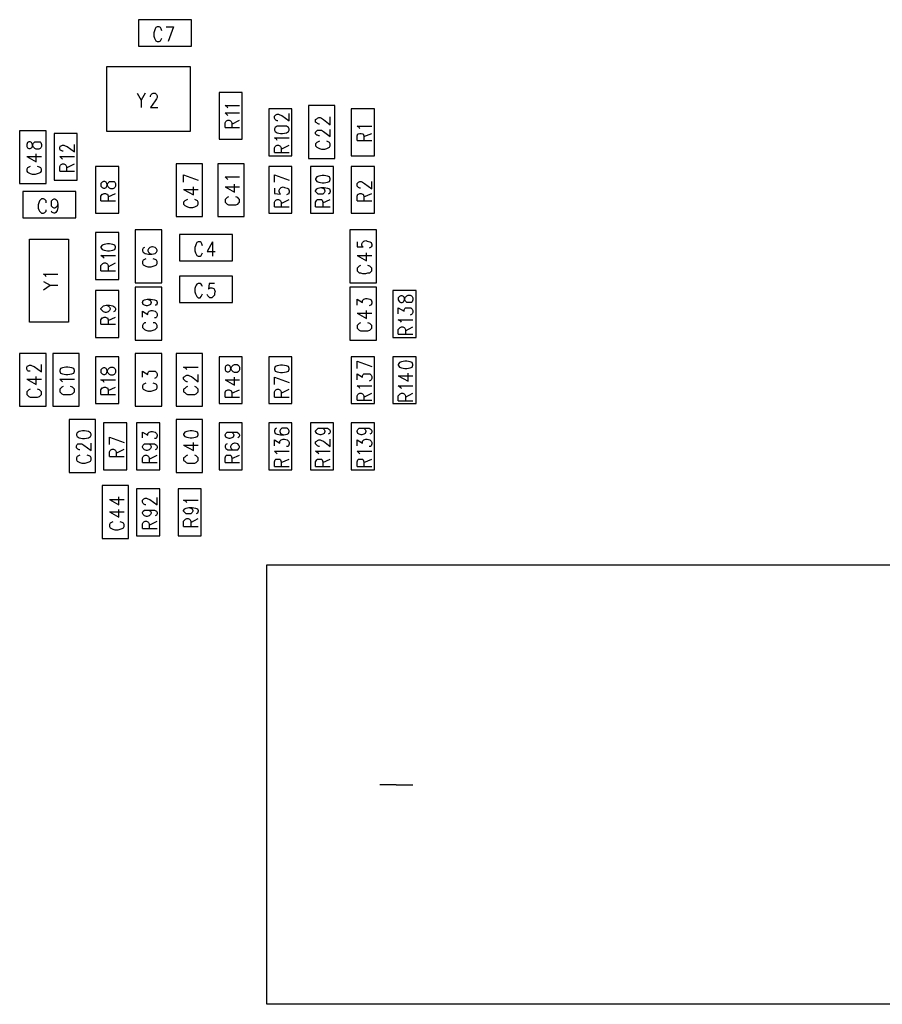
# Model space of a CAD drawing. Extents: x 11.9 to 28.1, y 10.8 to 21.2.
# Tile 3 of 12: x 18.5 to 19.8, y 16.1 to 17.5. Entities that reach past the tile are written whole.
import ezdxf

# ---------------------------------------------------------------- set-up
doc = ezdxf.new("R2010")
doc.units = 0
doc.header["$MEASUREMENT"] = 0
doc.layers.add('LAYNR1', color=2, linetype='Continuous')

msp = doc.modelspace()

# ---------------------------------------------------------------- linework, layer by layer
at = {"layer": 'LAYNR1'}
for points in [[(18.7217, 17.5495), (18.6417, 17.5495)], [(18.6417, 17.5495), (18.6417, 17.5095)], [(18.6767, 17.5325), (18.6757, 17.5355), (18.6747, 17.5375), (18.6727, 17.5385), (18.6697, 17.5385), (18.6677, 17.5375), (18.6667, 17.5355), (18.6657, 17.5325), (18.6647, 17.5295), (18.6647, 17.5245), (18.6657, 17.5215), (18.6667, 17.5195), (18.6677, 17.5175), (18.6697, 17.5165), (18.6727, 17.5165), (18.6747, 17.5175), (18.6757, 17.5195), (18.6767, 17.5215)], [(18.6837, 17.5385), (18.6947, 17.5385)], [(18.6947, 17.5385), (18.6867, 17.5165)], [(18.7217, 17.5095), (18.7217, 17.5495)], [(18.6417, 17.5095), (18.7217, 17.5095)], [(18.6397, 17.4385), (18.6457, 17.4275), (18.6457, 17.4165)], [(18.6517, 17.4385), (18.6457, 17.4275)], [(18.6597, 17.4325), (18.6597, 17.4345), (18.6607, 17.4365)], [(18.6607, 17.4365), (18.6617, 17.4375), (18.6637, 17.4385), (18.6667, 17.4385), (18.6677, 17.4375), (18.6687, 17.4365), (18.6697, 17.4345)], [(18.6697, 17.4345), (18.6697, 17.4315)], [(18.6697, 17.4315), (18.6687, 17.4295), (18.6667, 17.4265), (18.6597, 17.4165), (18.6707, 17.4165)], [(18.7767, 17.4155), (18.7757, 17.4175), (18.7727, 17.4195), (18.7947, 17.4195)], [(18.9387, 17.4195), (18.8987, 17.4195)], [(18.8987, 17.4195), (18.8987, 17.3395)], [(18.9387, 17.3395), (18.9387, 17.4195)], [(18.7767, 17.4045), (18.7757, 17.4055), (18.7727, 17.4085), (18.7947, 17.4085)], [(18.8517, 17.3965), (18.8497, 17.3975), (18.8487, 17.3985), (18.8477, 17.4005), (18.8477, 17.4035), (18.8487, 17.4045), (18.8497, 17.4055)], [(18.8497, 17.4055), (18.8517, 17.4065), (18.8537, 17.4065), (18.8557, 17.4055)], [(18.8557, 17.4055), (18.8587, 17.4045), (18.8697, 17.3965), (18.8697, 17.4075)], [(18.7727, 17.3865), (18.7727, 17.3935), (18.7737, 17.3955)], [(18.7737, 17.3955), (18.7747, 17.3965), (18.7767, 17.3975), (18.7787, 17.3975), (18.7807, 17.3965), (18.7817, 17.3955)], [(18.7817, 17.3955), (18.7827, 17.3935), (18.7827, 17.3865)], [(18.7827, 17.3915), (18.7947, 17.3975)], [(18.8477, 17.3825), (18.8487, 17.3805), (18.8517, 17.3785), (18.8567, 17.3775), (18.8597, 17.3775), (18.8657, 17.3785), (18.8687, 17.3805), (18.8697, 17.3825), (18.8697, 17.3845), (18.8687, 17.3865), (18.8657, 17.3885)], [(18.8517, 17.3885), (18.8487, 17.3865), (18.8477, 17.3845), (18.8477, 17.3825)], [(18.8527, 17.3965), (18.8517, 17.3965)], [(18.8657, 17.3885), (18.8597, 17.3885), (18.8567, 17.3885), (18.8517, 17.3885)], [(18.9157, 17.3915), (18.9147, 17.3915), (18.9127, 17.3925), (18.9117, 17.3935), (18.9097, 17.3945), (18.9097, 17.3985), (18.9117, 17.3995), (18.9127, 17.4005), (18.9147, 17.4015), (18.9167, 17.4015), (18.9187, 17.4005), (18.9217, 17.3985), (18.9317, 17.3905), (18.9317, 17.4025)], [(18.9767, 17.3845), (18.9757, 17.3865), (18.9727, 17.3885), (18.9947, 17.3885)], [(18.4617, 17.3815), (18.4617, 17.3015)], [(18.5017, 17.3815), (18.4617, 17.3815)], [(18.5017, 17.3015), (18.5017, 17.3815)], [(18.7727, 17.3865), (18.7947, 17.3865)], [(18.9157, 17.3735), (18.9147, 17.3735), (18.9127, 17.3745), (18.9117, 17.3745), (18.9097, 17.3765), (18.9097, 17.3795), (18.9117, 17.3815), (18.9127, 17.3825), (18.9147, 17.3825), (18.9167, 17.3825), (18.9187, 17.3825), (18.9217, 17.3805), (18.9317, 17.3725), (18.9317, 17.3835)], [(18.9727, 17.3665), (18.9727, 17.3735), (18.9737, 17.3765), (18.9747, 17.3765), (18.9767, 17.3775), (18.9787, 17.3775), (18.9807, 17.3765), (18.9817, 17.3765), (18.9827, 17.3735), (18.9827, 17.3665)], [(18.9827, 17.3725), (18.9947, 17.3775)], [(18.5277, 17.3505), (18.5267, 17.3505), (18.5247, 17.3515), (18.5237, 17.3515), (18.5227, 17.3535), (18.5227, 17.3565), (18.5237, 17.3585), (18.5247, 17.3585), (18.5267, 17.3595), (18.5287, 17.3595), (18.5307, 17.3585), (18.5337, 17.3575), (18.5447, 17.3495), (18.5447, 17.3605)], [(18.8517, 17.3665), (18.8507, 17.3685), (18.8477, 17.3705)], [(18.8477, 17.3705), (18.8697, 17.3705)], [(18.8477, 17.3485), (18.8477, 17.3555), (18.8487, 17.3575), (18.8497, 17.3585), (18.8517, 17.3595), (18.8537, 17.3595), (18.8557, 17.3585), (18.8567, 17.3575), (18.8577, 17.3555), (18.8577, 17.3485)], [(18.8577, 17.3535), (18.8697, 17.3595)], [(18.9157, 17.3655), (18.9137, 17.3645), (18.9117, 17.3635), (18.9097, 17.3615), (18.9097, 17.3585), (18.9117, 17.3565), (18.9137, 17.3555), (18.9157, 17.3545), (18.9187, 17.3535), (18.9237, 17.3535), (18.9267, 17.3545), (18.9287, 17.3555), (18.9307, 17.3565), (18.9317, 17.3585), (18.9317, 17.3615), (18.9307, 17.3635), (18.9287, 17.3645), (18.9267, 17.3655)], [(18.9727, 17.3665), (18.9947, 17.3665)], [(18.4727, 17.3425), (18.4867, 17.3345), (18.4867, 17.3465)], [(18.8477, 17.3485), (18.8697, 17.3485)], [(18.4727, 17.3425), (18.4947, 17.3425)], [(18.5267, 17.3385), (18.5257, 17.3395), (18.5227, 17.3425), (18.5447, 17.3425)], [(18.5227, 17.3205), (18.5227, 17.3275), (18.5237, 17.3295), (18.5247, 17.3305), (18.5267, 17.3315), (18.5287, 17.3315), (18.5307, 17.3305), (18.5317, 17.3295), (18.5327, 17.3275), (18.5327, 17.3205)], [(18.5327, 17.3255), (18.5447, 17.3315)], [(18.7387, 17.3315), (18.6987, 17.3315)], [(18.6987, 17.3315), (18.6987, 17.2515)], [(18.7387, 17.2515), (18.7387, 17.3315)], [(18.8017, 17.3315), (18.7617, 17.3315)], [(18.7617, 17.3315), (18.7617, 17.2515)], [(18.8017, 17.2515), (18.8017, 17.3315)], [(18.8987, 17.3395), (18.9387, 17.3395)], [(18.4777, 17.3275), (18.4757, 17.3265), (18.4737, 17.3255), (18.4727, 17.3235), (18.4727, 17.3205), (18.4737, 17.3185), (18.4757, 17.3175), (18.4777, 17.3165), (18.4807, 17.3155)], [(18.4807, 17.3155), (18.4857, 17.3155)], [(18.4857, 17.3155), (18.4887, 17.3165), (18.4917, 17.3175), (18.4937, 17.3185), (18.4947, 17.3205), (18.4947, 17.3235), (18.4937, 17.3255), (18.4917, 17.3265), (18.4887, 17.3275)], [(18.5227, 17.3205), (18.5447, 17.3205)], [(18.7097, 17.3145), (18.7317, 17.3065)], [(18.7097, 17.3035), (18.7097, 17.3145)], [(18.8477, 17.3145), (18.8697, 17.3065)], [(18.8477, 17.3035), (18.8477, 17.3145)], [(18.4617, 17.3015), (18.5017, 17.3015)], [(18.7767, 17.3075), (18.7757, 17.3085), (18.7727, 17.3115), (18.7947, 17.3115)], [(18.7727, 17.2965), (18.7867, 17.2885), (18.7867, 17.3005)], [(18.9777, 17.2945), (18.9767, 17.2945), (18.9747, 17.2955), (18.9737, 17.2965), (18.9727, 17.2975), (18.9727, 17.3015), (18.9737, 17.3025), (18.9747, 17.3035), (18.9767, 17.3045), (18.9787, 17.3045), (18.9807, 17.3035), (18.9837, 17.3015), (18.9947, 17.2935), (18.9947, 17.3045)], [(18.5467, 17.2895), (18.4667, 17.2895)], [(18.4667, 17.2895), (18.4667, 17.2495)], [(18.5467, 17.2495), (18.5467, 17.2895)], [(18.5847, 17.2755), (18.5847, 17.2825), (18.5867, 17.2855), (18.5877, 17.2855), (18.5897, 17.2865), (18.5917, 17.2865), (18.5937, 17.2855), (18.5947, 17.2855), (18.5957, 17.2825), (18.5957, 17.2755)], [(18.5957, 17.2815), (18.6067, 17.2865)], [(18.7097, 17.2925), (18.7247, 17.2845), (18.7247, 17.2965)], [(18.7097, 17.2925), (18.7317, 17.2925)], [(18.7727, 17.2965), (18.7947, 17.2965)], [(18.8477, 17.2945), (18.8477, 17.2865), (18.8567, 17.2855), (18.8557, 17.2865), (18.8547, 17.2895), (18.8547, 17.2915), (18.8557, 17.2935), (18.8577, 17.2955), (18.8607, 17.2965), (18.8627, 17.2955), (18.8667, 17.2945), (18.8687, 17.2935), (18.8697, 17.2905), (18.8697, 17.2885), (18.8687, 17.2855), (18.8677, 17.2855), (18.8657, 17.2845)], [(18.9177, 17.2955), (18.9207, 17.2945), (18.9227, 17.2935), (18.9237, 17.2905), (18.9237, 17.2895), (18.9227, 17.2875), (18.9207, 17.2855), (18.9177, 17.2855), (18.9167, 17.2855), (18.9137, 17.2855), (18.9117, 17.2875), (18.9097, 17.2895), (18.9097, 17.2905), (18.9117, 17.2935), (18.9137, 17.2945), (18.9177, 17.2955), (18.9227, 17.2955), (18.9277, 17.2945), (18.9307, 17.2935), (18.9317, 17.2905), (18.9317, 17.2895), (18.9307, 17.2865), (18.9287, 17.2855)], [(18.9727, 17.2755), (18.9727, 17.2825), (18.9737, 17.2855), (18.9747, 17.2855), (18.9767, 17.2865), (18.9787, 17.2865), (18.9807, 17.2855), (18.9817, 17.2855), (18.9827, 17.2825), (18.9827, 17.2755)], [(18.9827, 17.2815), (18.9947, 17.2865)], [(18.4937, 17.2775), (18.4917, 17.2755), (18.4907, 17.2725), (18.4897, 17.2695), (18.4897, 17.2645), (18.4907, 17.2615), (18.4917, 17.2595), (18.4937, 17.2575)], [(18.5017, 17.2725), (18.5017, 17.2755), (18.4997, 17.2775), (18.4977, 17.2785), (18.4947, 17.2785), (18.4937, 17.2775)], [(18.5197, 17.2705), (18.5197, 17.2655)], [(18.5847, 17.2755), (18.6067, 17.2755)], [(18.7157, 17.2775), (18.7137, 17.2765), (18.7117, 17.2755), (18.7097, 17.2735), (18.7097, 17.2705), (18.7117, 17.2685), (18.7137, 17.2675), (18.7157, 17.2665), (18.7187, 17.2655)], [(18.7237, 17.2655), (18.7267, 17.2665), (18.7287, 17.2675), (18.7307, 17.2685), (18.7317, 17.2705), (18.7317, 17.2735), (18.7307, 17.2755), (18.7287, 17.2765), (18.7267, 17.2775)], [(18.7777, 17.2815), (18.7757, 17.2805), (18.7737, 17.2785), (18.7727, 17.2775), (18.7727, 17.2735), (18.7737, 17.2725), (18.7757, 17.2705), (18.7777, 17.2695), (18.7807, 17.2695), (18.7857, 17.2695), (18.7887, 17.2695), (18.7917, 17.2705), (18.7937, 17.2725), (18.7947, 17.2735), (18.7947, 17.2775), (18.7937, 17.2785), (18.7917, 17.2805), (18.7887, 17.2815)], [(18.8477, 17.2665), (18.8477, 17.2735), (18.8487, 17.2755), (18.8497, 17.2765), (18.8517, 17.2775), (18.8537, 17.2775), (18.8557, 17.2765), (18.8567, 17.2755), (18.8577, 17.2735), (18.8577, 17.2665)], [(18.8577, 17.2715), (18.8697, 17.2775)], [(18.9097, 17.2665), (18.9097, 17.2735), (18.9117, 17.2765), (18.9127, 17.2775), (18.9147, 17.2775), (18.9167, 17.2775), (18.9187, 17.2775), (18.9197, 17.2765), (18.9207, 17.2735), (18.9207, 17.2665)], [(18.9207, 17.2725), (18.9317, 17.2775)], [(18.9727, 17.2755), (18.9947, 17.2755)], [(18.4937, 17.2575), (18.4947, 17.2565), (18.4977, 17.2565), (18.4997, 17.2575), (18.5017, 17.2595), (18.5017, 17.2615)], [(18.5107, 17.2575), (18.5097, 17.2595)], [(18.5197, 17.2655), (18.5187, 17.2605), (18.5167, 17.2575), (18.5147, 17.2565), (18.5137, 17.2565), (18.5107, 17.2575)], [(18.7187, 17.2655), (18.7237, 17.2655)], [(18.8477, 17.2665), (18.8697, 17.2665)], [(18.9097, 17.2665), (18.9317, 17.2665)], [(18.4667, 17.2495), (18.5467, 17.2495)], [(18.6987, 17.2515), (18.7387, 17.2515)], [(18.7617, 17.2515), (18.8017, 17.2515)], [(18.6767, 17.2315), (18.6367, 17.2315)], [(18.6367, 17.2315), (18.6367, 17.1515)], [(18.6767, 17.1515), (18.6767, 17.2315)], [(18.7837, 17.2245), (18.7037, 17.2245)], [(18.7037, 17.2245), (18.7037, 17.1845)], [(18.7837, 17.1845), (18.7837, 17.2245)], [(18.9617, 17.2315), (18.9617, 17.1515)], [(19.0017, 17.2315), (18.9617, 17.2315)], [(19.0017, 17.1515), (19.0017, 17.2315)], [(18.7387, 17.2075), (18.7377, 17.2105), (18.7367, 17.2125), (18.7347, 17.2135), (18.7317, 17.2135), (18.7297, 17.2125), (18.7287, 17.2105), (18.7277, 17.2075), (18.7267, 17.2045), (18.7267, 17.1995), (18.7277, 17.1965), (18.7287, 17.1945), (18.7297, 17.1925), (18.7317, 17.1915), (18.7347, 17.1915), (18.7367, 17.1925), (18.7377, 17.1945), (18.7387, 17.1965)], [(18.7537, 17.2135), (18.7457, 17.1985), (18.7577, 17.1985)], [(18.7537, 17.2135), (18.7537, 17.1915)], [(18.9727, 17.2135), (18.9727, 17.2055), (18.9817, 17.2055), (18.9807, 17.2055), (18.9797, 17.2085), (18.9797, 17.2105), (18.9807, 17.2125), (18.9827, 17.2145), (18.9857, 17.2155), (18.9877, 17.2145), (18.9917, 17.2135), (18.9937, 17.2125), (18.9947, 17.2095), (18.9947, 17.2075), (18.9937, 17.2055), (18.9927, 17.2045), (18.9907, 17.2035)], [(18.6507, 17.2045), (18.6487, 17.2035), (18.6477, 17.2015), (18.6477, 17.1995), (18.6487, 17.1975), (18.6517, 17.1955), (18.6567, 17.1945), (18.6617, 17.1945), (18.6667, 17.1955), (18.6687, 17.1975), (18.6697, 17.1995), (18.6697, 17.2005), (18.6687, 17.2025), (18.6667, 17.2045), (18.6627, 17.2055), (18.6617, 17.2055), (18.6587, 17.2045), (18.6567, 17.2025), (18.6557, 17.2005), (18.6557, 17.1995), (18.6567, 17.1975), (18.6587, 17.1955), (18.6617, 17.1945)], [(18.9727, 17.1925), (18.9867, 17.1845), (18.9867, 17.1965)], [(18.5897, 17.1885), (18.5887, 17.1895), (18.5847, 17.1925), (18.6067, 17.1925)], [(18.5847, 17.1695), (18.5847, 17.1775), (18.5867, 17.1795), (18.5877, 17.1805), (18.5897, 17.1815), (18.5917, 17.1815), (18.5937, 17.1805), (18.5947, 17.1795), (18.5957, 17.1775), (18.5957, 17.1695)], [(18.5957, 17.1755), (18.6067, 17.1815)], [(18.6527, 17.1875), (18.6507, 17.1865), (18.6487, 17.1855), (18.6477, 17.1835), (18.6477, 17.1805), (18.6487, 17.1785), (18.6507, 17.1775), (18.6527, 17.1765), (18.6557, 17.1755), (18.6607, 17.1755), (18.6637, 17.1765), (18.6667, 17.1775), (18.6687, 17.1785), (18.6697, 17.1805), (18.6697, 17.1835), (18.6687, 17.1855), (18.6667, 17.1865), (18.6637, 17.1875)], [(18.7037, 17.1845), (18.7837, 17.1845)], [(18.9727, 17.1925), (18.9947, 17.1925)], [(18.5847, 17.1695), (18.6067, 17.1695)], [(18.9777, 17.1775), (18.9757, 17.1765), (18.9737, 17.1745), (18.9727, 17.1735), (18.9727, 17.1695), (18.9737, 17.1685), (18.9757, 17.1665), (18.9777, 17.1665), (18.9807, 17.1655), (18.9857, 17.1655), (18.9887, 17.1665), (18.9917, 17.1665), (18.9937, 17.1685), (18.9947, 17.1695), (18.9947, 17.1735), (18.9937, 17.1745), (18.9917, 17.1765), (18.9887, 17.1775)], [(18.5017, 17.1605), (18.5007, 17.1625), (18.4977, 17.1645), (18.5197, 17.1645)], [(18.4977, 17.1535), (18.5077, 17.1475)], [(18.6367, 17.1515), (18.6767, 17.1515)], [(18.7837, 17.1615), (18.7037, 17.1615)], [(18.7037, 17.1615), (18.7037, 17.1215)], [(18.7387, 17.1455), (18.7377, 17.1475), (18.7367, 17.1495), (18.7347, 17.1505), (18.7317, 17.1505), (18.7297, 17.1495), (18.7287, 17.1475), (18.7277, 17.1455), (18.7267, 17.1425), (18.7267, 17.1375), (18.7277, 17.1345), (18.7287, 17.1325), (18.7297, 17.1305), (18.7317, 17.1285), (18.7347, 17.1285), (18.7367, 17.1305), (18.7377, 17.1325), (18.7387, 17.1345)], [(18.7487, 17.1505), (18.7477, 17.1415), (18.7487, 17.1425)], [(18.7567, 17.1505), (18.7487, 17.1505)], [(18.7837, 17.1215), (18.7837, 17.1615)], [(18.9617, 17.1515), (19.0017, 17.1515)], [(18.4977, 17.1405), (18.5077, 17.1475), (18.5197, 17.1475)], [(18.6367, 17.1445), (18.6367, 17.0645)], [(18.6767, 17.1445), (18.6367, 17.1445)], [(18.6767, 17.0645), (18.6767, 17.1445)], [(18.7567, 17.1355), (18.7567, 17.1325), (18.7547, 17.1305), (18.7527, 17.1285), (18.7497, 17.1285), (18.7477, 17.1305), (18.7467, 17.1315), (18.7457, 17.1335)], [(18.7487, 17.1425), (18.7507, 17.1435), (18.7527, 17.1435), (18.7557, 17.1425), (18.7567, 17.1405)], [(18.7567, 17.1405), (18.7577, 17.1375), (18.7567, 17.1355)], [(19.0017, 17.1445), (18.9617, 17.1445)], [(18.9617, 17.1445), (18.9617, 17.0645)], [(19.0017, 17.0645), (19.0017, 17.1445)], [(18.6477, 17.1215), (18.6487, 17.1245), (18.6507, 17.1255), (18.6547, 17.1265), (18.6597, 17.1265), (18.6657, 17.1255), (18.6687, 17.1245), (18.6697, 17.1215)], [(18.6607, 17.1215), (18.6607, 17.1215), (18.6597, 17.1185), (18.6577, 17.1175), (18.6547, 17.1165), (18.6537, 17.1165), (18.6507, 17.1175), (18.6487, 17.1185), (18.6477, 17.1215), (18.6477, 17.1215)], [(18.6547, 17.1265), (18.6577, 17.1255), (18.6597, 17.1245), (18.6607, 17.1215)], [(18.6697, 17.1215), (18.6697, 17.1205), (18.6687, 17.1175), (18.6667, 17.1175)], [(18.7037, 17.1215), (18.7837, 17.1215)], [(18.9727, 17.1175), (18.9727, 17.1265), (18.9807, 17.1215)], [(18.9807, 17.1215), (18.9807, 17.1245), (18.9817, 17.1255), (18.9827, 17.1265), (18.9857, 17.1275), (18.9877, 17.1275), (18.9917, 17.1265), (18.9937, 17.1255), (18.9947, 17.1225), (18.9947, 17.1205), (18.9937, 17.1175), (18.9927, 17.1175), (18.9907, 17.1165)], [(19.0367, 17.1305), (19.0347, 17.1285), (19.0347, 17.1255)], [(19.0347, 17.1255), (19.0367, 17.1225), (19.0387, 17.1215)], [(19.0427, 17.1305), (19.0407, 17.1315), (19.0387, 17.1315), (19.0367, 17.1305)], [(19.0387, 17.1215), (19.0407, 17.1215)], [(19.0407, 17.1215), (19.0427, 17.1225), (19.0437, 17.1245), (19.0447, 17.1275), (19.0457, 17.1295), (19.0477, 17.1315), (19.0497, 17.1325), (19.0527, 17.1325), (19.0547, 17.1315), (19.0557, 17.1305)], [(19.0477, 17.1215), (19.0457, 17.1235), (19.0447, 17.1255), (19.0437, 17.1295), (19.0427, 17.1305)], [(19.0547, 17.1215), (19.0527, 17.1215), (19.0497, 17.1215), (19.0477, 17.1215)], [(19.0557, 17.1305), (19.0567, 17.1285), (19.0567, 17.1255), (19.0557, 17.1225), (19.0547, 17.1215)], [(18.5927, 17.1175), (18.5957, 17.1165), (18.5977, 17.1145), (18.5987, 17.1125), (18.5987, 17.1115), (18.5977, 17.1095), (18.5957, 17.1075), (18.5927, 17.1065), (18.5917, 17.1065), (18.5887, 17.1075), (18.5867, 17.1095), (18.5847, 17.1115), (18.5847, 17.1125), (18.5867, 17.1145), (18.5887, 17.1165), (18.5927, 17.1175), (18.5977, 17.1175), (18.6027, 17.1165), (18.6057, 17.1145), (18.6067, 17.1125), (18.6067, 17.1105), (18.6057, 17.1085), (18.6037, 17.1075)], [(18.6477, 17.0995), (18.6477, 17.1085), (18.6557, 17.1035), (18.6557, 17.1055), (18.6567, 17.1075), (18.6577, 17.1085), (18.6607, 17.1095), (18.6627, 17.1095), (18.6667, 17.1085), (18.6687, 17.1065), (18.6697, 17.1045)], [(18.9727, 17.1055), (18.9867, 17.0975), (18.9867, 17.1095)], [(18.9727, 17.1055), (18.9947, 17.1055)], [(19.0347, 17.1045), (19.0347, 17.1135)], [(19.0347, 17.1135), (19.0437, 17.1085), (19.0437, 17.1105), (19.0447, 17.1125), (19.0457, 17.1135)], [(19.0457, 17.1135), (19.0487, 17.1135), (19.0507, 17.1135), (19.0537, 17.1135)], [(19.0537, 17.1135), (19.0557, 17.1115), (19.0567, 17.1095), (19.0567, 17.1065), (19.0557, 17.1045)], [(18.5847, 17.0955), (18.5867, 17.0985), (18.5877, 17.0985), (18.5897, 17.0995), (18.5917, 17.0995), (18.5937, 17.0985), (18.5947, 17.0985), (18.5957, 17.0955)], [(18.5847, 17.0885), (18.5847, 17.0955)], [(18.5957, 17.0945), (18.6067, 17.0995)], [(18.5957, 17.0955), (18.5957, 17.0885)], [(18.6527, 17.0905), (18.6507, 17.0905), (18.6487, 17.0885), (18.6477, 17.0865)], [(18.6697, 17.0865), (18.6687, 17.0885), (18.6667, 17.0905), (18.6637, 17.0905)], [(18.6697, 17.1045), (18.6697, 17.1015), (18.6687, 17.0995), (18.6677, 17.0985), (18.6657, 17.0985)], [(18.9777, 17.0905), (18.9757, 17.0895), (18.9737, 17.0875), (18.9727, 17.0865), (18.9727, 17.0825), (18.9737, 17.0815), (18.9757, 17.0795), (18.9777, 17.0785), (18.9807, 17.0785)], [(18.9857, 17.0785), (18.9887, 17.0785), (18.9917, 17.0795), (18.9937, 17.0815), (18.9947, 17.0825), (18.9947, 17.0865), (18.9937, 17.0875), (18.9917, 17.0895), (18.9887, 17.0905)], [(19.0397, 17.0915), (19.0387, 17.0935), (19.0347, 17.0955)], [(19.0347, 17.0955), (19.0567, 17.0955)], [(19.0557, 17.1045), (19.0547, 17.1035), (19.0527, 17.1025)], [(18.5847, 17.0885), (18.6067, 17.0885)], [(18.6477, 17.0865), (18.6477, 17.0835), (18.6487, 17.0825), (18.6507, 17.0805), (18.6527, 17.0795), (18.6557, 17.0785), (18.6607, 17.0785), (18.6637, 17.0795), (18.6667, 17.0805), (18.6687, 17.0825), (18.6697, 17.0835), (18.6697, 17.0865)], [(18.9807, 17.0785), (18.9857, 17.0785)], [(19.0347, 17.0735), (19.0347, 17.0805), (19.0367, 17.0825), (19.0377, 17.0835), (19.0397, 17.0845), (19.0417, 17.0845), (19.0437, 17.0835), (19.0447, 17.0825), (19.0457, 17.0805), (19.0457, 17.0735)], [(19.0457, 17.0785), (19.0567, 17.0845)], [(18.6367, 17.0645), (18.6767, 17.0645)], [(18.9617, 17.0645), (19.0017, 17.0645)], [(19.0347, 17.0735), (19.0567, 17.0735)], [(18.4617, 17.0445), (18.4617, 16.9645)], [(18.5017, 17.0445), (18.4617, 17.0445)], [(18.5017, 16.9645), (18.5017, 17.0445)], [(18.5117, 17.0445), (18.5117, 16.9645)], [(18.5517, 17.0445), (18.5117, 17.0445)], [(18.5517, 16.9645), (18.5517, 17.0445)], [(18.6367, 17.0445), (18.6367, 16.9645)], [(18.6767, 17.0445), (18.6367, 17.0445)], [(18.6767, 16.9645), (18.6767, 17.0445)], [(18.6987, 17.0445), (18.6987, 16.9645)], [(18.7387, 17.0445), (18.6987, 17.0445)], [(18.7387, 16.9645), (18.7387, 17.0445)], [(18.9727, 17.0325), (18.9947, 17.0245)], [(18.9727, 17.0215), (18.9727, 17.0325)], [(18.4777, 17.0175), (18.4767, 17.0175), (18.4747, 17.0175), (18.4737, 17.0185), (18.4727, 17.0205), (18.4727, 17.0235), (18.4737, 17.0255), (18.4747, 17.0255), (18.4767, 17.0265), (18.4787, 17.0265), (18.4807, 17.0255), (18.4837, 17.0245), (18.4947, 17.0165), (18.4947, 17.0275)], [(18.5407, 17.0135), (18.5437, 17.0145), (18.5447, 17.0175), (18.5447, 17.0185), (18.5437, 17.0215), (18.5407, 17.0225), (18.5347, 17.0235), (18.5317, 17.0235), (18.5267, 17.0225), (18.5237, 17.0215), (18.5227, 17.0185), (18.5227, 17.0175)], [(18.5227, 17.0175), (18.5237, 17.0145), (18.5267, 17.0135)], [(18.6477, 17.0085), (18.6477, 17.0175), (18.6557, 17.0125), (18.6557, 17.0145), (18.6567, 17.0165), (18.6577, 17.0175), (18.6607, 17.0175), (18.6627, 17.0175), (18.6667, 17.0175), (18.6687, 17.0155), (18.6697, 17.0135)], [(18.7147, 17.0195), (18.7137, 17.0215), (18.7097, 17.0235), (18.7317, 17.0235)], [(18.8697, 17.0215), (18.8687, 17.0245), (18.8657, 17.0255), (18.8597, 17.0265), (18.8567, 17.0265), (18.8517, 17.0255), (18.8487, 17.0245), (18.8477, 17.0215)], [(18.8477, 17.0205), (18.8487, 17.0175), (18.8517, 17.0165), (18.8567, 17.0155), (18.8597, 17.0155), (18.8657, 17.0165), (18.8687, 17.0175), (18.8697, 17.0205), (18.8697, 17.0215)], [(18.8477, 17.0215), (18.8477, 17.0205)], [(18.4727, 17.0055), (18.4867, 16.9975), (18.4867, 17.0095)], [(18.4727, 17.0055), (18.4947, 17.0055)], [(18.5267, 17.0015), (18.5257, 17.0025), (18.5227, 17.0055), (18.5447, 17.0055)], [(18.5267, 17.0135), (18.5317, 17.0125), (18.5347, 17.0125), (18.5407, 17.0135)], [(18.5897, 17.0005), (18.5887, 17.0025), (18.5847, 17.0045), (18.6067, 17.0045)], [(18.6697, 17.0135), (18.6697, 17.0105), (18.6687, 17.0085), (18.6677, 17.0075), (18.6657, 17.0065)], [(18.7157, 17.0015), (18.7147, 17.0015), (18.7127, 17.0025), (18.7117, 17.0035), (18.7097, 17.0055), (18.7097, 17.0085), (18.7117, 17.0095), (18.7127, 17.0105), (18.7147, 17.0115), (18.7167, 17.0115), (18.7187, 17.0105), (18.7217, 17.0095), (18.7317, 17.0015), (18.7317, 17.0125)], [(18.7727, 17.0045), (18.7867, 16.9965), (18.7867, 17.0085)], [(18.7727, 17.0045), (18.7947, 17.0045)], [(18.8477, 17.0085), (18.8697, 17.0005)], [(18.8477, 16.9975), (18.8477, 17.0085)], [(18.9727, 17.0045), (18.9727, 17.0135)], [(18.9727, 17.0135), (18.9807, 17.0085), (18.9807, 17.0105), (18.9817, 17.0125), (18.9827, 17.0135)], [(18.9827, 17.0135), (18.9857, 17.0135), (18.9877, 17.0135), (18.9917, 17.0135)], [(18.9937, 17.0045), (18.9927, 17.0035), (18.9907, 17.0025)], [(18.9917, 17.0135), (18.9937, 17.0115), (18.9947, 17.0095), (18.9947, 17.0065), (18.9937, 17.0045)], [(19.0347, 17.0105), (19.0497, 17.0025), (19.0497, 17.0145)], [(19.0347, 17.0105), (19.0567, 17.0105)], [(18.4777, 16.9905), (18.4757, 16.9895), (18.4737, 16.9875), (18.4727, 16.9865), (18.4727, 16.9825), (18.4737, 16.9815), (18.4757, 16.9795), (18.4777, 16.9785), (18.4807, 16.9785)], [(18.4857, 16.9785), (18.4887, 16.9785), (18.4917, 16.9795), (18.4937, 16.9815), (18.4947, 16.9825), (18.4947, 16.9865), (18.4937, 16.9875), (18.4917, 16.9895), (18.4887, 16.9905)], [(18.5277, 16.9945), (18.5257, 16.9935), (18.5237, 16.9915), (18.5227, 16.9905), (18.5227, 16.9865)], [(18.5227, 16.9865), (18.5237, 16.9855), (18.5257, 16.9835), (18.5277, 16.9825), (18.5307, 16.9825), (18.5357, 16.9825), (18.5387, 16.9825), (18.5417, 16.9835), (18.5437, 16.9855), (18.5447, 16.9865)], [(18.5447, 16.9865), (18.5447, 16.9905), (18.5437, 16.9915), (18.5417, 16.9935), (18.5387, 16.9945)], [(18.5847, 16.9825), (18.5847, 16.9895), (18.5867, 16.9925), (18.5877, 16.9925), (18.5897, 16.9935), (18.5917, 16.9935), (18.5937, 16.9925), (18.5947, 16.9925), (18.5957, 16.9895), (18.5957, 16.9825)], [(18.5957, 16.9885), (18.6067, 16.9935)], [(18.6527, 16.9995), (18.6507, 16.9985), (18.6487, 16.9975), (18.6477, 16.9955)], [(18.6477, 16.9955), (18.6477, 16.9925), (18.6487, 16.9905), (18.6507, 16.9895), (18.6527, 16.9885), (18.6557, 16.9875), (18.6607, 16.9875), (18.6637, 16.9885), (18.6667, 16.9895), (18.6687, 16.9905), (18.6697, 16.9925), (18.6697, 16.9955)], [(18.6697, 16.9955), (18.6687, 16.9975), (18.6667, 16.9985), (18.6637, 16.9995)], [(18.7157, 16.9945), (18.7137, 16.9935), (18.7117, 16.9915), (18.7097, 16.9905), (18.7097, 16.9865)], [(18.7097, 16.9865), (18.7117, 16.9855), (18.7137, 16.9835), (18.7157, 16.9825), (18.7187, 16.9825), (18.7237, 16.9825), (18.7267, 16.9825), (18.7287, 16.9835), (18.7307, 16.9855), (18.7317, 16.9865)], [(18.7317, 16.9865), (18.7317, 16.9905), (18.7307, 16.9915), (18.7287, 16.9935), (18.7267, 16.9945)], [(18.7727, 16.9785), (18.7727, 16.9855), (18.7737, 16.9885), (18.7747, 16.9885), (18.7767, 16.9895), (18.7787, 16.9895), (18.7807, 16.9885), (18.7817, 16.9885), (18.7827, 16.9855), (18.7827, 16.9785)], [(18.7827, 16.9845), (18.7947, 16.9895)], [(18.8477, 16.9785), (18.8477, 16.9865), (18.8487, 16.9885), (18.8497, 16.9895), (18.8517, 16.9905), (18.8537, 16.9905), (18.8557, 16.9895), (18.8567, 16.9885), (18.8577, 16.9865), (18.8577, 16.9785)], [(18.8577, 16.9845), (18.8697, 16.9905)], [(18.9767, 16.9915), (18.9757, 16.9935), (18.9727, 16.9955)], [(18.9727, 16.9955), (18.9947, 16.9955)], [(19.0397, 16.9915), (19.0387, 16.9925), (19.0347, 16.9955), (19.0567, 16.9955)], [(18.4807, 16.9785), (18.4857, 16.9785)], [(18.5847, 16.9825), (18.6067, 16.9825)], [(18.7727, 16.9785), (18.7947, 16.9785)], [(18.8477, 16.9785), (18.8697, 16.9785)], [(18.9727, 16.9735), (18.9727, 16.9805), (18.9737, 16.9825), (18.9747, 16.9835), (18.9767, 16.9845), (18.9787, 16.9845), (18.9807, 16.9835), (18.9817, 16.9825), (18.9827, 16.9805), (18.9827, 16.9735)], [(18.9727, 16.9735), (18.9947, 16.9735)], [(18.9827, 16.9785), (18.9947, 16.9845)], [(19.0347, 16.9725), (19.0347, 16.9805), (19.0367, 16.9825), (19.0377, 16.9835), (19.0397, 16.9845), (19.0417, 16.9845), (19.0437, 16.9835), (19.0447, 16.9825), (19.0457, 16.9805), (19.0457, 16.9725)], [(19.0347, 16.9725), (19.0567, 16.9725)], [(19.0457, 16.9785), (19.0567, 16.9845)], [(18.4617, 16.9645), (18.5017, 16.9645)], [(18.5117, 16.9645), (18.5517, 16.9645)], [(18.6367, 16.9645), (18.6767, 16.9645)], [(18.6987, 16.9645), (18.7387, 16.9645)], [(18.5367, 16.9445), (18.5367, 16.8645)], [(18.5767, 16.9445), (18.5367, 16.9445)], [(18.5767, 16.8645), (18.5767, 16.9445)], [(18.7387, 16.9445), (18.6987, 16.9445)], [(18.6987, 16.9445), (18.6987, 16.8645)], [(18.7387, 16.8645), (18.7387, 16.9445)], [(18.6477, 16.9165), (18.6477, 16.9255), (18.6557, 16.9205), (18.6557, 16.9235), (18.6567, 16.9245), (18.6577, 16.9255), (18.6607, 16.9265), (18.6627, 16.9265), (18.6667, 16.9255), (18.6687, 16.9235), (18.6697, 16.9215), (18.6697, 16.9195), (18.6687, 16.9165), (18.6677, 16.9155), (18.6657, 16.9155)], [(18.8507, 16.9315), (18.8487, 16.9305), (18.8477, 16.9275), (18.8477, 16.9265), (18.8487, 16.9235), (18.8517, 16.9225), (18.8567, 16.9215), (18.8617, 16.9215), (18.8667, 16.9225), (18.8687, 16.9235), (18.8697, 16.9265), (18.8697, 16.9275), (18.8687, 16.9295), (18.8667, 16.9315), (18.8627, 16.9315), (18.8617, 16.9315), (18.8587, 16.9315), (18.8567, 16.9295), (18.8557, 16.9275), (18.8557, 16.9265), (18.8567, 16.9235), (18.8587, 16.9225), (18.8617, 16.9215)], [(18.9177, 16.9315), (18.9207, 16.9315), (18.9227, 16.9295), (18.9237, 16.9275), (18.9237, 16.9265), (18.9227, 16.9235), (18.9207, 16.9225), (18.9177, 16.9215), (18.9167, 16.9215), (18.9137, 16.9225), (18.9117, 16.9235), (18.9097, 16.9265), (18.9097, 16.9275), (18.9117, 16.9295), (18.9137, 16.9315), (18.9177, 16.9315), (18.9227, 16.9315), (18.9277, 16.9315), (18.9307, 16.9295), (18.9317, 16.9275), (18.9317, 16.9255), (18.9307, 16.9235), (18.9287, 16.9225)], [(18.9797, 16.9315), (18.9827, 16.9315), (18.9847, 16.9295), (18.9857, 16.9275), (18.9857, 16.9265), (18.9847, 16.9235), (18.9827, 16.9225), (18.9797, 16.9215), (18.9787, 16.9215), (18.9757, 16.9225), (18.9737, 16.9235), (18.9727, 16.9265), (18.9727, 16.9275), (18.9737, 16.9295), (18.9757, 16.9315), (18.9797, 16.9315), (18.9847, 16.9315), (18.9907, 16.9315), (18.9937, 16.9295), (18.9947, 16.9275), (18.9947, 16.9255), (18.9937, 16.9235), (18.9917, 16.9225)], [(18.5977, 16.9175), (18.6197, 16.9095)], [(18.5977, 16.9065), (18.5977, 16.9175)], [(18.7797, 16.9255), (18.7827, 16.9255), (18.7847, 16.9235), (18.7857, 16.9215), (18.7857, 16.9205), (18.7847, 16.9175), (18.7827, 16.9165), (18.7797, 16.9155), (18.7787, 16.9155), (18.7757, 16.9165), (18.7737, 16.9175), (18.7727, 16.9205), (18.7727, 16.9215), (18.7737, 16.9235), (18.7757, 16.9255), (18.7797, 16.9255), (18.7847, 16.9255), (18.7907, 16.9255), (18.7937, 16.9235), (18.7947, 16.9215), (18.7947, 16.9195), (18.7937, 16.9175), (18.7917, 16.9165)], [(18.8477, 16.9045), (18.8477, 16.9135), (18.8557, 16.9085), (18.8557, 16.9115), (18.8567, 16.9125), (18.8577, 16.9135), (18.8607, 16.9145), (18.8627, 16.9145), (18.8667, 16.9135), (18.8687, 16.9115), (18.8697, 16.9095), (18.8697, 16.9075), (18.8687, 16.9045), (18.8677, 16.9035), (18.8657, 16.9035)], [(18.9157, 16.9035), (18.9147, 16.9035), (18.9127, 16.9045), (18.9117, 16.9055), (18.9097, 16.9075), (18.9097, 16.9105), (18.9117, 16.9115), (18.9127, 16.9125), (18.9147, 16.9135), (18.9167, 16.9135), (18.9187, 16.9125), (18.9217, 16.9115), (18.9317, 16.9035), (18.9317, 16.9145)], [(18.9727, 16.9045), (18.9727, 16.9135), (18.9807, 16.9085), (18.9807, 16.9115), (18.9817, 16.9125), (18.9827, 16.9135), (18.9857, 16.9145), (18.9877, 16.9145), (18.9917, 16.9135), (18.9937, 16.9115), (18.9947, 16.9095), (18.9947, 16.9075), (18.9937, 16.9045), (18.9927, 16.9035), (18.9907, 16.9035)], [(18.5527, 16.8985), (18.5517, 16.8985), (18.5497, 16.8995), (18.5487, 16.9005), (18.5477, 16.9015), (18.5477, 16.9045), (18.5487, 16.9065), (18.5497, 16.9075), (18.5517, 16.9075), (18.5537, 16.9075), (18.5557, 16.9075), (18.5587, 16.9055), (18.5697, 16.8975), (18.5697, 16.9085)], [(18.5977, 16.8885), (18.5977, 16.8955), (18.5987, 16.8975), (18.5997, 16.8985), (18.6017, 16.8995), (18.6037, 16.8995), (18.6057, 16.8985), (18.6067, 16.8975), (18.6077, 16.8955), (18.6077, 16.8885)], [(18.6077, 16.8935), (18.6197, 16.8995)], [(18.6547, 16.9075), (18.6577, 16.9075), (18.6597, 16.9055), (18.6607, 16.9035), (18.6607, 16.9025), (18.6597, 16.9005), (18.6577, 16.8985), (18.6547, 16.8975), (18.6537, 16.8975), (18.6507, 16.8985), (18.6487, 16.9005), (18.6477, 16.9025), (18.6477, 16.9035), (18.6487, 16.9055), (18.6507, 16.9075), (18.6547, 16.9075), (18.6597, 16.9075), (18.6657, 16.9075), (18.6687, 16.9055), (18.6697, 16.9035), (18.6697, 16.9015), (18.6687, 16.8995), (18.6667, 16.8985)], [(18.7097, 16.9055), (18.7247, 16.8975), (18.7247, 16.9095)], [(18.7097, 16.9055), (18.7317, 16.9055)], [(18.7727, 16.9045), (18.7727, 16.9025), (18.7737, 16.9005), (18.7767, 16.8985), (18.7817, 16.8985), (18.7867, 16.8985), (18.7917, 16.8985), (18.7937, 16.9005), (18.7947, 16.9025), (18.7947, 16.9035), (18.7937, 16.9055), (18.7917, 16.9075), (18.7877, 16.9085), (18.7867, 16.9085), (18.7837, 16.9075), (18.7817, 16.9055), (18.7807, 16.9035), (18.7807, 16.9025), (18.7817, 16.9005), (18.7837, 16.8985), (18.7867, 16.8985)], [(18.7757, 16.9075), (18.7737, 16.9065), (18.7727, 16.9045)], [(18.5527, 16.8905), (18.5507, 16.8895), (18.5487, 16.8885), (18.5477, 16.8865), (18.5477, 16.8835), (18.5487, 16.8815), (18.5507, 16.8805), (18.5527, 16.8795), (18.5557, 16.8785), (18.5607, 16.8785), (18.5637, 16.8795), (18.5667, 16.8805), (18.5687, 16.8815), (18.5697, 16.8835), (18.5697, 16.8865), (18.5687, 16.8885), (18.5667, 16.8895), (18.5637, 16.8905)], [(18.5977, 16.8885), (18.6197, 16.8885)], [(18.6477, 16.8795), (18.6477, 16.8865), (18.6487, 16.8885), (18.6497, 16.8895), (18.6517, 16.8905), (18.6537, 16.8905), (18.6557, 16.8895), (18.6567, 16.8885), (18.6577, 16.8865), (18.6577, 16.8795)], [(18.6577, 16.8845), (18.6697, 16.8905)], [(18.7157, 16.8905), (18.7137, 16.8895), (18.7117, 16.8875), (18.7097, 16.8865), (18.7097, 16.8825), (18.7117, 16.8815), (18.7137, 16.8795), (18.7157, 16.8785), (18.7187, 16.8785)], [(18.7237, 16.8785), (18.7267, 16.8785), (18.7287, 16.8795), (18.7307, 16.8815), (18.7317, 16.8825), (18.7317, 16.8865), (18.7307, 16.8875), (18.7287, 16.8895), (18.7267, 16.8905)], [(18.7727, 16.8865), (18.7737, 16.8895), (18.7747, 16.8905), (18.7767, 16.8905), (18.7787, 16.8905), (18.7807, 16.8905), (18.7817, 16.8895), (18.7827, 16.8865)], [(18.7727, 16.8795), (18.7727, 16.8865)], [(18.7827, 16.8855), (18.7947, 16.8905)], [(18.7827, 16.8865), (18.7827, 16.8795)], [(18.8517, 16.8925), (18.8507, 16.8935), (18.8477, 16.8965), (18.8697, 16.8965)], [(18.8477, 16.8735), (18.8477, 16.8805), (18.8487, 16.8835), (18.8497, 16.8845), (18.8517, 16.8845), (18.8537, 16.8845), (18.8557, 16.8845), (18.8567, 16.8835), (18.8577, 16.8805), (18.8577, 16.8735)], [(18.8577, 16.8795), (18.8697, 16.8845)], [(18.9147, 16.8925), (18.9137, 16.8935), (18.9097, 16.8965), (18.9317, 16.8965)], [(18.9097, 16.8735), (18.9097, 16.8805), (18.9117, 16.8835), (18.9127, 16.8845), (18.9147, 16.8845), (18.9167, 16.8845), (18.9187, 16.8845), (18.9197, 16.8835), (18.9207, 16.8805), (18.9207, 16.8735)], [(18.9207, 16.8795), (18.9317, 16.8845)], [(18.9767, 16.8925), (18.9757, 16.8935), (18.9727, 16.8965), (18.9947, 16.8965)], [(18.9727, 16.8735), (18.9727, 16.8805), (18.9737, 16.8835), (18.9747, 16.8845), (18.9767, 16.8845), (18.9787, 16.8845), (18.9807, 16.8845), (18.9817, 16.8835), (18.9827, 16.8805), (18.9827, 16.8735)], [(18.9827, 16.8795), (18.9947, 16.8845)], [(18.6477, 16.8795), (18.6697, 16.8795)], [(18.7187, 16.8785), (18.7237, 16.8785)], [(18.7727, 16.8795), (18.7947, 16.8795)], [(18.8477, 16.8735), (18.8697, 16.8735)], [(18.9097, 16.8735), (18.9317, 16.8735)], [(18.9727, 16.8735), (18.9947, 16.8735)], [(18.5367, 16.8645), (18.5767, 16.8645)], [(18.6987, 16.8645), (18.7387, 16.8645)], [(18.5867, 16.8445), (18.5867, 16.7645)], [(18.6267, 16.8445), (18.5867, 16.8445)], [(18.6267, 16.7645), (18.6267, 16.8445)], [(18.5977, 16.8235), (18.6117, 16.8155), (18.6117, 16.8275)], [(18.5977, 16.8235), (18.6197, 16.8235)], [(18.6527, 16.8155), (18.6517, 16.8155), (18.6497, 16.8165), (18.6487, 16.8175), (18.6477, 16.8195), (18.6477, 16.8225), (18.6487, 16.8235), (18.6497, 16.8245), (18.6517, 16.8255), (18.6537, 16.8255), (18.6557, 16.8245), (18.6587, 16.8235), (18.6697, 16.8155), (18.6697, 16.8265)], [(18.7147, 16.8185), (18.7137, 16.8205), (18.7097, 16.8225), (18.7317, 16.8225)], [(18.5977, 16.8045), (18.6117, 16.7965), (18.6117, 16.8085)], [(18.6547, 16.8075), (18.6577, 16.8075), (18.6597, 16.8055), (18.6607, 16.8035), (18.6607, 16.8025), (18.6597, 16.8005), (18.6577, 16.7985), (18.6547, 16.7975), (18.6537, 16.7975), (18.6507, 16.7985), (18.6487, 16.8005), (18.6477, 16.8025), (18.6477, 16.8035), (18.6487, 16.8055), (18.6507, 16.8075), (18.6547, 16.8075), (18.6597, 16.8075), (18.6657, 16.8075), (18.6687, 16.8055), (18.6697, 16.8035), (18.6697, 16.8015), (18.6687, 16.7995), (18.6667, 16.7985)], [(18.7177, 16.8115), (18.7207, 16.8105), (18.7227, 16.8095), (18.7237, 16.8065), (18.7237, 16.8055), (18.7227, 16.8035), (18.7207, 16.8015), (18.7177, 16.8015), (18.7167, 16.8015), (18.7137, 16.8015), (18.7117, 16.8035), (18.7097, 16.8055), (18.7097, 16.8065), (18.7117, 16.8095), (18.7137, 16.8105), (18.7177, 16.8115), (18.7227, 16.8115), (18.7277, 16.8105), (18.7307, 16.8095), (18.7317, 16.8065), (18.7317, 16.8055), (18.7307, 16.8025), (18.7287, 16.8015)], [(18.5977, 16.8045), (18.6197, 16.8045)], [(18.7097, 16.7825), (18.7097, 16.7905), (18.7117, 16.7925), (18.7127, 16.7935), (18.7147, 16.7945), (18.7167, 16.7945), (18.7187, 16.7935), (18.7197, 16.7925), (18.7207, 16.7905), (18.7207, 16.7825)], [(18.7207, 16.7885), (18.7317, 16.7945)], [(18.6027, 16.7895), (18.6007, 16.7885), (18.5987, 16.7875), (18.5977, 16.7855), (18.5977, 16.7825), (18.5987, 16.7805), (18.6007, 16.7795), (18.6027, 16.7785), (18.6057, 16.7775), (18.6107, 16.7775), (18.6137, 16.7785), (18.6167, 16.7795), (18.6187, 16.7805), (18.6197, 16.7825), (18.6197, 16.7855), (18.6187, 16.7875), (18.6167, 16.7885), (18.6137, 16.7895)], [(18.6477, 16.7795), (18.6477, 16.7865), (18.6487, 16.7885), (18.6497, 16.7895), (18.6517, 16.7905), (18.6537, 16.7905), (18.6557, 16.7895), (18.6567, 16.7885), (18.6577, 16.7865), (18.6577, 16.7795)], [(18.6477, 16.7795), (18.6697, 16.7795)], [(18.6577, 16.7845), (18.6697, 16.7905)], [(18.7097, 16.7825), (18.7317, 16.7825)], [(18.5867, 16.7645), (18.6267, 16.7645)], [(18.8357, 16.7245), (21.0797, 16.7245)], [(18.8357, 16.0595), (18.8357, 16.7245)], [(19.0317, 16.3915), (19.0067, 16.3915)], [(19.0317, 16.3915), (19.0567, 16.3915)], [(21.0797, 16.0595), (18.8357, 16.0595)]]:
    msp.add_lwpolyline(points, dxfattribs=at)
for points in [[(18.5937, 17.4785), (18.7197, 17.4785), (18.7197, 17.3805), (18.5937, 17.3805), (18.5937, 17.4785)], [(18.7987, 17.3685), (18.7987, 17.4395), (18.7637, 17.4395), (18.7637, 17.3685), (18.7987, 17.3685)], [(18.8737, 17.3435), (18.8737, 17.4145), (18.8387, 17.4145), (18.8387, 17.3435), (18.8737, 17.3435)], [(18.9637, 17.4145), (18.9637, 17.3435), (18.9987, 17.3435), (18.9987, 17.4145), (18.9637, 17.4145)], [(18.5137, 17.3775), (18.5137, 17.3065), (18.5487, 17.3065), (18.5487, 17.3775), (18.5137, 17.3775)], [(18.4727, 17.3575), (18.4737, 17.3555), (18.4757, 17.3545), (18.4777, 17.3545), (18.4797, 17.3555), (18.4807, 17.3565), (18.4817, 17.3605), (18.4827, 17.3625), (18.4847, 17.3645), (18.4867, 17.3645), (18.4907, 17.3645), (18.4927, 17.3645), (18.4937, 17.3635), (18.4947, 17.3605), (18.4947, 17.3575), (18.4937, 17.3555), (18.4927, 17.3545), (18.4907, 17.3535), (18.4867, 17.3535), (18.4847, 17.3545), (18.4827, 17.3565), (18.4817, 17.3585), (18.4807, 17.3615), (18.4797, 17.3635), (18.4777, 17.3645), (18.4757, 17.3645), (18.4737, 17.3635), (18.4727, 17.3605), (18.4727, 17.3575)], [(18.6117, 17.2565), (18.6117, 17.3275), (18.5767, 17.3275), (18.5767, 17.2565), (18.6117, 17.2565)], [(18.8737, 17.2565), (18.8737, 17.3275), (18.8387, 17.3275), (18.8387, 17.2565), (18.8737, 17.2565)], [(18.9367, 17.2565), (18.9367, 17.3275), (18.9017, 17.3275), (18.9017, 17.2565), (18.9367, 17.2565)], [(18.9637, 17.3275), (18.9637, 17.2565), (18.9987, 17.2565), (18.9987, 17.3275), (18.9637, 17.3275)], [(18.5847, 17.2975), (18.5867, 17.2955), (18.5887, 17.2945), (18.5907, 17.2945), (18.5927, 17.2955), (18.5937, 17.2975), (18.5947, 17.3005), (18.5957, 17.3025), (18.5977, 17.3045), (18.5997, 17.3045), (18.6027, 17.3045), (18.6047, 17.3045), (18.6057, 17.3035), (18.6067, 17.3015), (18.6067, 17.2975), (18.6057, 17.2955), (18.6047, 17.2945), (18.6027, 17.2935), (18.5997, 17.2935), (18.5977, 17.2945), (18.5957, 17.2965), (18.5947, 17.2985), (18.5937, 17.3015), (18.5927, 17.3035), (18.5907, 17.3045), (18.5887, 17.3045), (18.5867, 17.3035), (18.5847, 17.3015), (18.5847, 17.2975)], [(18.9097, 17.3075), (18.9117, 17.3045), (18.9147, 17.3035), (18.9197, 17.3025), (18.9227, 17.3025), (18.9277, 17.3035), (18.9307, 17.3045), (18.9317, 17.3075), (18.9317, 17.3085), (18.9307, 17.3115), (18.9277, 17.3125), (18.9227, 17.3135), (18.9197, 17.3135), (18.9147, 17.3125), (18.9117, 17.3115), (18.9097, 17.3085), (18.9097, 17.3075)], [(18.5197, 17.2705), (18.5187, 17.2675), (18.5167, 17.2655), (18.5147, 17.2645), (18.5137, 17.2645), (18.5117, 17.2655), (18.5097, 17.2675), (18.5097, 17.2705), (18.5097, 17.2715), (18.5097, 17.2755), (18.5117, 17.2775), (18.5137, 17.2785), (18.5147, 17.2785), (18.5167, 17.2775), (18.5187, 17.2755), (18.5197, 17.2705)], [(18.6117, 17.1565), (18.6117, 17.2275), (18.5767, 17.2275), (18.5767, 17.1565), (18.6117, 17.1565)], [(18.4767, 17.0915), (18.4767, 17.2175), (18.5357, 17.2175), (18.5357, 17.0915), (18.4767, 17.0915)], [(18.5847, 17.2045), (18.5867, 17.2015), (18.5897, 17.2005), (18.5947, 17.1995), (18.5977, 17.1995), (18.6027, 17.2005), (18.6057, 17.2015), (18.6067, 17.2045), (18.6067, 17.2055), (18.6057, 17.2085), (18.6027, 17.2095), (18.5977, 17.2105), (18.5947, 17.2105), (18.5897, 17.2095), (18.5867, 17.2085), (18.5847, 17.2055), (18.5847, 17.2045)], [(18.5767, 17.1395), (18.5767, 17.0685), (18.6117, 17.0685), (18.6117, 17.1395), (18.5767, 17.1395)], [(19.0617, 17.0685), (19.0617, 17.1395), (19.0267, 17.1395), (19.0267, 17.0685), (19.0617, 17.0685)], [(18.5767, 17.0395), (18.5767, 16.9685), (18.6117, 16.9685), (18.6117, 17.0395), (18.5767, 17.0395)], [(18.7987, 16.9685), (18.7987, 17.0395), (18.7637, 17.0395), (18.7637, 16.9685), (18.7987, 16.9685)], [(18.8387, 17.0395), (18.8387, 16.9685), (18.8737, 16.9685), (18.8737, 17.0395), (18.8387, 17.0395)], [(18.9987, 16.9685), (18.9987, 17.0395), (18.9637, 17.0395), (18.9637, 16.9685), (18.9987, 16.9685)], [(19.0267, 17.0395), (19.0267, 16.9685), (19.0617, 16.9685), (19.0617, 17.0395), (19.0267, 17.0395)], [(19.0347, 17.0265), (19.0367, 17.0235), (19.0397, 17.0225), (19.0447, 17.0215), (19.0477, 17.0215), (19.0527, 17.0225), (19.0557, 17.0235), (19.0567, 17.0265), (19.0567, 17.0275), (19.0557, 17.0305), (19.0527, 17.0315), (19.0477, 17.0325), (19.0447, 17.0325), (19.0397, 17.0315), (19.0367, 17.0305), (19.0347, 17.0275), (19.0347, 17.0265)], [(18.5847, 17.0155), (18.5867, 17.0135), (18.5887, 17.0125), (18.5907, 17.0125), (18.5927, 17.0135), (18.5937, 17.0155), (18.5947, 17.0185), (18.5957, 17.0205), (18.5977, 17.0225), (18.5997, 17.0235), (18.6027, 17.0235), (18.6047, 17.0225), (18.6057, 17.0215), (18.6067, 17.0195), (18.6067, 17.0155), (18.6057, 17.0135), (18.6047, 17.0125), (18.6027, 17.0115), (18.5997, 17.0115), (18.5977, 17.0125), (18.5957, 17.0145), (18.5947, 17.0165), (18.5937, 17.0195), (18.5927, 17.0215), (18.5907, 17.0225), (18.5887, 17.0225), (18.5867, 17.0215), (18.5847, 17.0195), (18.5847, 17.0155)], [(18.7727, 17.0195), (18.7737, 17.0175), (18.7757, 17.0165), (18.7777, 17.0165), (18.7797, 17.0175), (18.7807, 17.0195), (18.7817, 17.0225), (18.7827, 17.0245), (18.7847, 17.0265), (18.7867, 17.0275), (18.7907, 17.0275), (18.7927, 17.0265), (18.7937, 17.0255), (18.7947, 17.0235), (18.7947, 17.0195), (18.7937, 17.0175), (18.7927, 17.0165), (18.7907, 17.0155), (18.7867, 17.0155), (18.7847, 17.0165), (18.7827, 17.0185), (18.7817, 17.0205), (18.7807, 17.0235), (18.7797, 17.0255), (18.7777, 17.0265), (18.7757, 17.0265), (18.7737, 17.0255), (18.7727, 17.0235), (18.7727, 17.0195)], [(18.5477, 16.9205), (18.5487, 16.9185), (18.5517, 16.9165), (18.5567, 16.9155), (18.5597, 16.9155), (18.5657, 16.9165), (18.5687, 16.9185), (18.5697, 16.9205), (18.5697, 16.9225), (18.5687, 16.9245), (18.5657, 16.9265), (18.5597, 16.9275), (18.5567, 16.9275), (18.5517, 16.9265), (18.5487, 16.9245), (18.5477, 16.9225), (18.5477, 16.9205)], [(18.6237, 16.8685), (18.6237, 16.9395), (18.5887, 16.9395), (18.5887, 16.8685), (18.6237, 16.8685)], [(18.6387, 16.9395), (18.6387, 16.8685), (18.6737, 16.8685), (18.6737, 16.9395), (18.6387, 16.9395)], [(18.7097, 16.9215), (18.7117, 16.9185), (18.7147, 16.9175), (18.7197, 16.9165), (18.7227, 16.9165), (18.7277, 16.9175), (18.7307, 16.9185), (18.7317, 16.9215), (18.7317, 16.9225), (18.7307, 16.9255), (18.7277, 16.9265), (18.7227, 16.9275), (18.7197, 16.9275), (18.7147, 16.9265), (18.7117, 16.9255), (18.7097, 16.9225), (18.7097, 16.9215)], [(18.7637, 16.9395), (18.7637, 16.8685), (18.7987, 16.8685), (18.7987, 16.9395), (18.7637, 16.9395)], [(18.8387, 16.9395), (18.8387, 16.8685), (18.8737, 16.8685), (18.8737, 16.9395), (18.8387, 16.9395)], [(18.9017, 16.9395), (18.9017, 16.8685), (18.9367, 16.8685), (18.9367, 16.9395), (18.9017, 16.9395)], [(18.9637, 16.9395), (18.9637, 16.8685), (18.9987, 16.8685), (18.9987, 16.9395), (18.9637, 16.9395)], [(18.6737, 16.7685), (18.6737, 16.8395), (18.6387, 16.8395), (18.6387, 16.7685), (18.6737, 16.7685)], [(18.7367, 16.7685), (18.7367, 16.8395), (18.7017, 16.8395), (18.7017, 16.7685), (18.7367, 16.7685)]]:
    msp.add_lwpolyline(points, close=True, dxfattribs=at)

doc.saveas('drawing.dxf')
